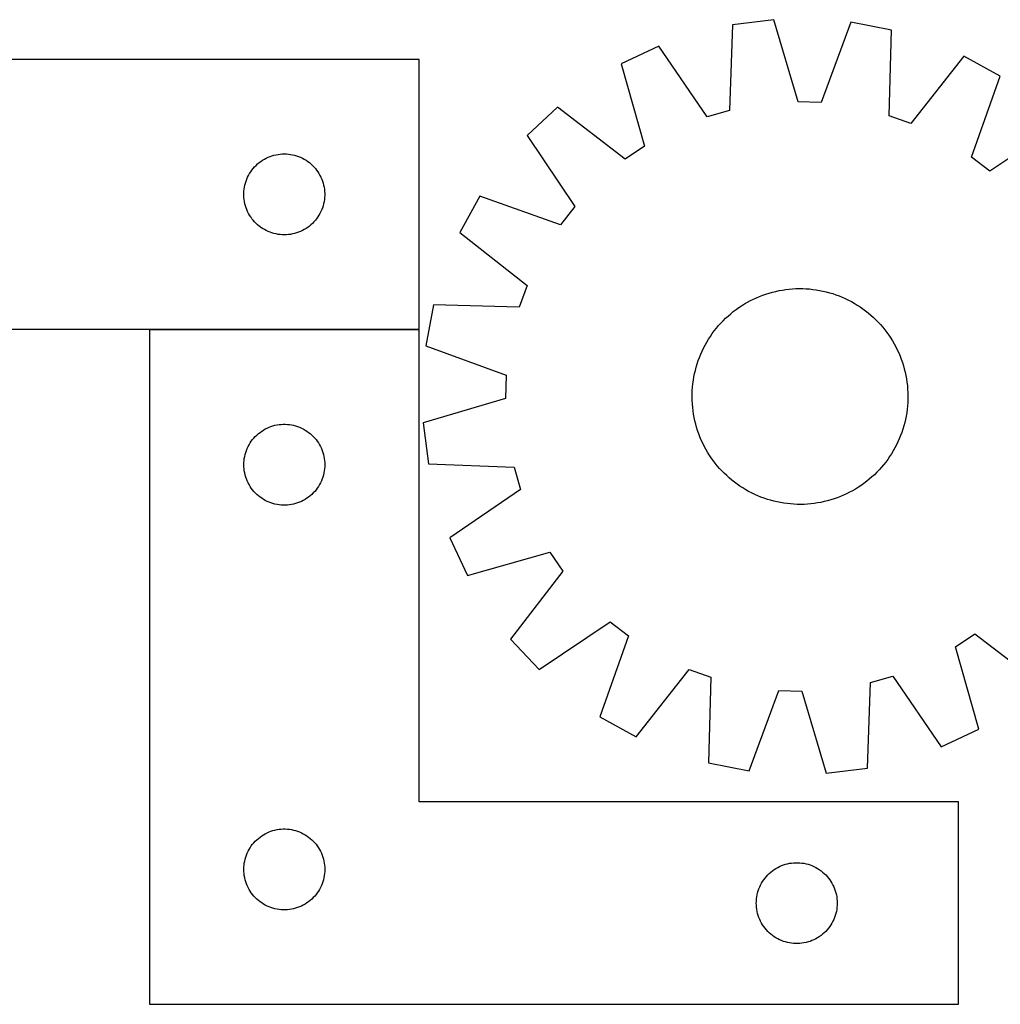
# Model space of a CAD drawing. Header units: millimetres. Extents: x 7 to 1493, y 7 to 2993.
# Tile 9 of 13: x 373 to 736, y 2619 to 2984. Entities that reach past the tile are written whole.
import ezdxf

# ---------------------------------------------------------------- set-up
doc = ezdxf.new("R2010")
doc.units = ezdxf.units.MM
doc.layers.add('COMMON', color=5, linetype='CONTINUOUS', true_color=0x0000ff)
doc.layers.add('CUT', color=7, linetype='CONTINUOUS', true_color=0x000000)

msp = doc.modelspace()

# ---------------------------------------------------------------- linework, layer by layer
at = {"layer": 'COMMON'}
msp.add_line((520.806396, 2869.044399), (420.806396, 2869.044399), dxfattribs=at)
at = {"layer": 'CUT'}
for p, q in [((637.042971, 2981.985909), (635.828529, 2950.24477)), ((652.310209, 2983.894309), (637.042971, 2981.985909)), ((661.30047, 2953.428755), (652.310209, 2983.894309)), ((680.833777, 2982.960544), (669.870223, 2953.148211)), ((695.943511, 2980.057705), (680.833777, 2982.960544)), ((695.079383, 2948.305098), (695.943511, 2980.057705)), ((609.626897, 2974.059705), (595.696619, 2967.526872)), ((627.591517, 2947.863385), (609.626897, 2974.059705)), ((520.806396, 2969.144399), (270.806396, 2969.144399)), ((520.806396, 2869.144399), (520.806396, 2969.144399)), ((595.696619, 2967.526872), (604.350168, 2936.963972)), ((722.782487, 2970.355375), (703.143009, 2945.390085)), ((736.255671, 2962.925446), (722.782487, 2970.355375)), ((725.621742, 2932.993953), (736.255671, 2962.925446)), ((669.870223, 2953.148211), (661.30047, 2953.428755)), ((572.071715, 2951.516571), (560.84199, 2940.998785)), ((597.252192, 2932.153763), (572.071715, 2951.516571)), ((635.828529, 2950.24477), (627.591517, 2947.863385)), ((703.143009, 2945.390085), (695.079383, 2948.305098)), ((758.782869, 2945.404282), (732.389917, 2927.729813)), ((560.84199, 2940.998785), (578.516459, 2914.605834)), ((604.350168, 2936.963972), (597.252192, 2932.153763)), ((460.904114, 2930.411378), (461.497253, 2930.906196)), ((461.497253, 2930.906196), (462.115079, 2931.369824)), ((462.115079, 2931.369824), (462.755953, 2931.801032)), ((462.755953, 2931.801032), (463.418175, 2932.198677)), ((463.418175, 2932.198677), (464.099989, 2932.561705)), ((464.099989, 2932.561705), (464.799587, 2932.889152)), ((464.799587, 2932.889152), (465.515114, 2933.180151)), ((465.515114, 2933.180151), (466.244673, 2933.433929)), ((466.244673, 2933.433929), (466.986329, 2933.649815)), ((466.986329, 2933.649815), (467.738115, 2933.827234)), ((467.738115, 2933.827234), (468.498037, 2933.965717)), ((468.498037, 2933.965717), (469.264081, 2934.064897)), ((469.264081, 2934.064897), (470.034214, 2934.12451)), ((470.034214, 2934.12451), (470.806396, 2934.144399)), ((470.806396, 2934.144399), (471.578577, 2934.12451)), ((471.578577, 2934.12451), (472.348711, 2934.064897)), ((472.348711, 2934.064897), (473.114754, 2933.965717)), ((473.114754, 2933.965717), (473.874677, 2933.827234)), ((473.874677, 2933.827234), (474.626462, 2933.649815)), ((474.626462, 2933.649815), (475.368118, 2933.433929)), ((475.368118, 2933.433929), (476.097677, 2933.180151)), ((476.097677, 2933.180151), (476.813204, 2932.889152)), ((476.813204, 2932.889152), (477.512802, 2932.561705)), ((477.512802, 2932.561705), (478.194617, 2932.198677)), ((478.194617, 2932.198677), (478.856839, 2931.801032)), ((478.856839, 2931.801032), (479.497712, 2931.369824)), ((479.497712, 2931.369824), (480.115538, 2930.906196)), ((480.115538, 2930.906196), (480.708677, 2930.411378)), ((732.389917, 2927.729813), (725.621742, 2932.993953)), ((457.946676, 2926.866291), (458.36124, 2927.518055)), ((458.36124, 2927.518055), (458.808807, 2928.147613)), ((458.808807, 2928.147613), (459.288189, 2928.753296)), ((459.288189, 2928.753296), (459.798115, 2929.333499)), ((459.798115, 2929.333499), (460.337233, 2929.886682)), ((460.337233, 2929.886682), (460.904114, 2930.411378)), ((480.708677, 2930.411378), (481.275558, 2929.886682)), ((481.275558, 2929.886682), (481.814676, 2929.333499)), ((481.814676, 2929.333499), (482.324602, 2928.753296)), ((482.324602, 2928.753296), (482.803984, 2928.147613)), ((482.803984, 2928.147613), (483.251551, 2927.518055)), ((483.251551, 2927.518055), (483.666115, 2926.866291)), ((456.20743, 2922.589715), (456.404147, 2923.336683)), ((456.404147, 2923.336683), (456.639057, 2924.072534)), ((456.639057, 2924.072534), (456.911536, 2924.795317)), ((456.911536, 2924.795317), (457.220862, 2925.503115)), ((457.220862, 2925.503115), (457.566214, 2926.19405)), ((457.566214, 2926.19405), (457.946676, 2926.866291)), ((483.666115, 2926.866291), (484.046578, 2926.19405)), ((484.046578, 2926.19405), (484.39193, 2925.503115)), ((484.39193, 2925.503115), (484.701255, 2924.795317)), ((484.701255, 2924.795317), (484.973734, 2924.072534)), ((484.973734, 2924.072534), (485.208644, 2923.336683)), ((485.208644, 2923.336683), (485.405361, 2922.589715)), ((455.811369, 2919.530617), (455.851133, 2920.302031)), ((455.851133, 2920.302031), (455.930555, 2921.070374)), ((455.930555, 2921.070374), (456.049426, 2921.83361)), ((456.049426, 2921.83361), (456.20743, 2922.589715)), ((485.405361, 2922.589715), (485.563365, 2921.83361)), ((485.563365, 2921.83361), (485.682236, 2921.070374)), ((485.682236, 2921.070374), (485.761658, 2920.302031)), ((485.761658, 2920.302031), (485.801423, 2919.530617)), ((455.811369, 2918.75818), (455.811369, 2919.530617)), ((455.851133, 2917.986767), (455.811369, 2918.75818)), ((455.930555, 2917.218423), (455.851133, 2917.986767)), ((456.049426, 2916.455187), (455.930555, 2917.218423)), ((456.20743, 2915.699083), (456.049426, 2916.455187)), ((485.563365, 2916.455187), (485.405361, 2915.699083)), ((485.682236, 2917.218423), (485.563365, 2916.455187)), ((485.761658, 2917.986767), (485.682236, 2917.218423)), ((485.801423, 2918.75818), (485.761658, 2917.986767)), ((485.801423, 2919.530617), (485.801423, 2918.75818)), ((543.320826, 2918.471588), (535.890897, 2904.998403)), ((573.252319, 2907.837658), (543.320826, 2918.471588)), ((456.404147, 2914.952114), (456.20743, 2915.699083)), ((456.639057, 2914.216263), (456.404147, 2914.952114)), ((456.911536, 2913.49348), (456.639057, 2914.216263)), ((457.220862, 2912.785683), (456.911536, 2913.49348)), ((457.566214, 2912.094748), (457.220862, 2912.785683)), ((484.39193, 2912.785683), (484.046578, 2912.094748)), ((484.701255, 2913.49348), (484.39193, 2912.785683)), ((484.973734, 2914.216263), (484.701255, 2913.49348)), ((485.208644, 2914.952114), (484.973734, 2914.216263)), ((485.405361, 2915.699083), (485.208644, 2914.952114)), ((578.516459, 2914.605834), (573.252319, 2907.837658)), ((457.946676, 2911.422507), (457.566214, 2912.094748)), ((458.36124, 2910.770743), (457.946676, 2911.422507)), ((458.808807, 2910.141184), (458.36124, 2910.770743)), ((459.288189, 2909.535501), (458.808807, 2910.141184)), ((459.798115, 2908.955299), (459.288189, 2909.535501)), ((460.337233, 2908.402116), (459.798115, 2908.955299)), ((481.814676, 2908.955299), (481.275558, 2908.402116)), ((482.324602, 2909.535501), (481.814676, 2908.955299)), ((482.803984, 2910.141184), (482.324602, 2909.535501)), ((483.251551, 2910.770743), (482.803984, 2910.141184)), ((483.666115, 2911.422507), (483.251551, 2910.770743)), ((484.046578, 2912.094748), (483.666115, 2911.422507)), ((460.904114, 2907.87742), (460.337233, 2908.402116)), ((461.497253, 2907.382602), (460.904114, 2907.87742)), ((462.115079, 2906.918974), (461.497253, 2907.382602)), ((462.755953, 2906.487765), (462.115079, 2906.918974)), ((463.418175, 2906.09012), (462.755953, 2906.487765)), ((464.099989, 2905.727092), (463.418175, 2906.09012)), ((464.799587, 2905.399645), (464.099989, 2905.727092)), ((465.515114, 2905.108646), (464.799587, 2905.399645)), ((466.244673, 2904.854868), (465.515114, 2905.108646)), ((476.097677, 2905.108646), (475.368118, 2904.854868)), ((476.813204, 2905.399645), (476.097677, 2905.108646)), ((477.512802, 2905.727092), (476.813204, 2905.399645)), ((478.194617, 2906.09012), (477.512802, 2905.727092)), ((478.856839, 2906.487765), (478.194617, 2906.09012)), ((479.497712, 2906.918974), (478.856839, 2906.487765)), ((480.115538, 2907.382602), (479.497712, 2906.918974)), ((480.708677, 2907.87742), (480.115538, 2907.382602)), ((481.275558, 2908.402116), (480.708677, 2907.87742)), ((466.986329, 2904.638983), (466.244673, 2904.854868)), ((467.738115, 2904.461563), (466.986329, 2904.638983)), ((468.498037, 2904.32308), (467.738115, 2904.461563)), ((469.264081, 2904.223901), (468.498037, 2904.32308)), ((470.034214, 2904.164287), (469.264081, 2904.223901)), ((470.806396, 2904.144399), (470.034214, 2904.164287)), ((471.578577, 2904.164287), (470.806396, 2904.144399)), ((472.348711, 2904.223901), (471.578577, 2904.164287)), ((473.114754, 2904.32308), (472.348711, 2904.223901)), ((473.874677, 2904.461563), (473.114754, 2904.32308)), ((474.626462, 2904.638983), (473.874677, 2904.461563)), ((475.368118, 2904.854868), (474.626462, 2904.638983)), ((535.890897, 2904.998403), (560.856187, 2885.358926)), ((560.856187, 2885.358926), (557.941174, 2877.2953)), ((651.814222, 2882.908484), (653.034142, 2883.209819)), ((653.034142, 2883.209819), (654.262925, 2883.472687)), ((654.262925, 2883.472687), (655.499358, 2883.696828)), ((655.499358, 2883.696828), (656.742222, 2883.88202)), ((656.742222, 2883.88202), (657.99029, 2884.028083)), ((657.99029, 2884.028083), (659.242329, 2884.13487)), ((659.242329, 2884.13487), (660.497106, 2884.202277)), ((660.497106, 2884.202277), (661.75338, 2884.230238)), ((661.75338, 2884.230238), (663.009913, 2884.218724)), ((663.009913, 2884.218724), (664.265463, 2884.167747)), ((664.265463, 2884.167747), (665.518794, 2884.077357)), ((665.518794, 2884.077357), (666.768666, 2883.947644)), ((666.768666, 2883.947644), (668.013848, 2883.778736)), ((668.013848, 2883.778736), (669.253109, 2883.570799)), ((669.253109, 2883.570799), (670.485228, 2883.324038)), ((670.485228, 2883.324038), (671.708987, 2883.038697)), ((642.516028, 2879.156489), (643.622683, 2879.751738)), ((643.622683, 2879.751738), (644.747489, 2880.311933)), ((644.747489, 2880.311933), (645.889336, 2880.836521)), ((645.889336, 2880.836521), (647.047098, 2881.324983)), ((647.047098, 2881.324983), (648.219631, 2881.776838)), ((648.219631, 2881.776838), (649.405778, 2882.19164)), ((649.405778, 2882.19164), (650.60437, 2882.56898)), ((650.60437, 2882.56898), (651.814222, 2882.908484)), ((671.708987, 2883.038697), (672.92318, 2882.715058)), ((672.92318, 2882.715058), (674.126608, 2882.35344)), ((674.126608, 2882.35344), (675.318084, 2881.9542)), ((675.318084, 2881.9542), (676.496431, 2881.517731)), ((676.496431, 2881.517731), (677.660487, 2881.044465)), ((677.660487, 2881.044465), (678.809103, 2880.534869)), ((678.809103, 2880.534869), (679.941145, 2879.989446)), ((679.941145, 2879.989446), (681.055497, 2879.408733)), ((526.188567, 2878.159428), (523.285728, 2863.049693)), ((557.941174, 2877.2953), (526.188567, 2878.159428)), ((637.29256, 2875.67616), (638.292472, 2876.4372)), ((638.292472, 2876.4372), (639.315796, 2877.166456)), ((639.315796, 2877.166456), (640.361522, 2877.86321)), ((640.361522, 2877.86321), (641.428617, 2878.526772)), ((641.428617, 2878.526772), (642.516028, 2879.156489)), ((681.055497, 2879.408733), (682.151058, 2878.793304)), ((682.151058, 2878.793304), (683.226747, 2878.143766)), ((683.226747, 2878.143766), (684.281503, 2877.460761)), ((684.281503, 2877.460761), (685.314285, 2876.744962)), ((685.314285, 2876.744962), (686.324074, 2875.997076)), ((686.324074, 2875.997076), (687.309872, 2875.21784)), ((632.677844, 2871.42155), (633.546393, 2872.329641)), ((633.546393, 2872.329641), (634.443038, 2873.210002)), ((634.443038, 2873.210002), (635.366892, 2874.061764)), ((635.366892, 2874.061764), (636.317046, 2874.884088)), ((636.317046, 2874.884088), (637.29256, 2875.67616)), ((687.309872, 2875.21784), (688.270708, 2874.408024)), ((688.270708, 2874.408024), (689.205633, 2873.568428)), ((689.205633, 2873.568428), (690.113724, 2872.699879)), ((690.113724, 2872.699879), (690.994085, 2871.803234)), ((345.806396, 2869.144399), (520.806396, 2869.144399)), ((520.806396, 2868.944398), (420.806396, 2868.944398)), ((420.806396, 2868.944398), (420.806396, 2618.944398)), ((520.806396, 2693.944398), (520.806396, 2868.944398)), ((629.50131, 2867.530202), (630.249196, 2868.53999)), ((630.249196, 2868.53999), (631.028432, 2869.525789)), ((631.028432, 2869.525789), (631.838248, 2870.486625)), ((631.838248, 2870.486625), (632.677844, 2871.42155)), ((690.994085, 2871.803234), (691.845848, 2870.87938)), ((691.845848, 2870.87938), (692.668171, 2869.929226)), ((692.668171, 2869.929226), (693.460244, 2868.953712)), ((693.460244, 2868.953712), (694.221283, 2867.9538)), ((627.452968, 2864.366974), (628.102506, 2865.442664)), ((628.102506, 2865.442664), (628.785511, 2866.49742)), ((628.785511, 2866.49742), (629.50131, 2867.530202)), ((694.221283, 2867.9538), (694.95054, 2866.930476)), ((694.95054, 2866.930476), (695.647293, 2865.88475)), ((695.647293, 2865.88475), (696.310855, 2864.817655)), ((523.285728, 2863.049693), (553.098061, 2852.086139)), ((625.711403, 2861.025019), (626.256826, 2862.157062)), ((626.256826, 2862.157062), (626.837539, 2863.271413)), ((626.837539, 2863.271413), (627.452968, 2864.366974)), ((696.310855, 2864.817655), (696.940572, 2863.730244)), ((696.940572, 2863.730244), (697.535822, 2862.623589)), ((697.535822, 2862.623589), (698.096016, 2861.498783)), ((698.096016, 2861.498783), (698.620604, 2860.356936)), ((624.292072, 2857.534), (624.728541, 2858.712348)), ((624.728541, 2858.712348), (625.201806, 2859.876404)), ((625.201806, 2859.876404), (625.711403, 2861.025019)), ((698.620604, 2860.356936), (699.109066, 2859.199174)), ((699.109066, 2859.199174), (699.560922, 2858.026641)), ((699.560922, 2858.026641), (699.975724, 2856.840494)), ((622.922234, 2852.701144), (623.207575, 2853.924904)), ((623.207575, 2853.924904), (623.531214, 2855.139097)), ((623.531214, 2855.139097), (623.892832, 2856.342525)), ((623.892832, 2856.342525), (624.292072, 2857.534)), ((699.975724, 2856.840494), (700.353063, 2855.641902)), ((700.353063, 2855.641902), (700.692568, 2854.43205)), ((700.692568, 2854.43205), (700.993903, 2853.21213)), ((553.098061, 2852.086139), (552.817517, 2843.516386)), ((622.467536, 2850.229764), (622.675473, 2851.469026)), ((622.675473, 2851.469026), (622.922234, 2852.701144)), ((700.993903, 2853.21213), (701.25677, 2851.983347)), ((701.25677, 2851.983347), (701.480911, 2850.746913)), ((701.480911, 2850.746913), (701.666104, 2849.50405)), ((622.078525, 2846.48138), (622.168915, 2847.73471)), ((622.168915, 2847.73471), (622.298628, 2848.984583)), ((622.298628, 2848.984583), (622.467536, 2850.229764)), ((701.666104, 2849.50405), (701.812166, 2848.255982)), ((701.812166, 2848.255982), (701.918953, 2847.003942)), ((701.918953, 2847.003942), (701.986361, 2845.749166)), ((552.817517, 2843.516386), (522.351963, 2834.526126)), ((622.016034, 2843.969296), (622.027548, 2845.225829)), ((622.043995, 2842.713022), (622.016034, 2843.969296)), ((622.027548, 2845.225829), (622.078525, 2846.48138)), ((702.002807, 2843.236359), (701.95183, 2841.980808)), ((701.986361, 2845.749166), (702.014321, 2844.492892)), ((702.014321, 2844.492892), (702.002807, 2843.236359)), ((622.111402, 2841.458246), (622.043995, 2842.713022)), ((622.218189, 2840.206206), (622.111402, 2841.458246)), ((622.364252, 2838.958139), (622.218189, 2840.206206)), ((701.731728, 2839.477606), (701.562819, 2838.232424)), ((701.861441, 2840.727478), (701.731728, 2839.477606)), ((701.95183, 2841.980808), (701.861441, 2840.727478)), ((622.549444, 2837.715275), (622.364252, 2838.958139)), ((622.773585, 2836.478842), (622.549444, 2837.715275)), ((623.036453, 2835.250059), (622.773585, 2836.478842)), ((701.108121, 2835.761044), (700.822781, 2834.537285)), ((701.354882, 2836.993163), (701.108121, 2835.761044)), ((701.562819, 2838.232424), (701.354882, 2836.993163)), ((463.084504, 2831.804117), (463.756744, 2832.18458)), ((463.756744, 2832.18458), (464.44768, 2832.529932)), ((464.44768, 2832.529932), (465.155477, 2832.839257)), ((465.155477, 2832.839257), (465.87826, 2833.111736)), ((465.87826, 2833.111736), (466.614111, 2833.346646)), ((466.614111, 2833.346646), (467.361079, 2833.543363)), ((467.361079, 2833.543363), (468.117184, 2833.701367)), ((468.117184, 2833.701367), (468.88042, 2833.820238)), ((468.88042, 2833.820238), (469.648764, 2833.899661)), ((469.648764, 2833.899661), (470.420177, 2833.939425)), ((470.420177, 2833.939425), (471.192614, 2833.939425)), ((471.192614, 2833.939425), (471.964028, 2833.899661)), ((471.964028, 2833.899661), (472.732371, 2833.820238)), ((472.732371, 2833.820238), (473.495607, 2833.701367)), ((473.495607, 2833.701367), (474.251712, 2833.543363)), ((474.251712, 2833.543363), (474.99868, 2833.346646)), ((474.99868, 2833.346646), (475.734531, 2833.111736)), ((475.734531, 2833.111736), (476.457314, 2832.839257)), ((476.457314, 2832.839257), (477.165111, 2832.529932)), ((477.165111, 2832.529932), (477.856047, 2832.18458)), ((477.856047, 2832.18458), (478.528288, 2831.804117)), ((522.351963, 2834.526126), (524.260363, 2819.258888)), ((623.337788, 2834.030139), (623.036453, 2835.250059)), ((623.677292, 2832.820286), (623.337788, 2834.030139)), ((624.054632, 2831.621695), (623.677292, 2832.820286)), ((700.137523, 2832.119664), (699.738283, 2830.928188)), ((700.499142, 2833.323092), (700.137523, 2832.119664)), ((700.822781, 2834.537285), (700.499142, 2833.323092)), ((459.044598, 2828.25354), (459.539417, 2828.84668)), ((459.539417, 2828.84668), (460.064113, 2829.41356)), ((460.064113, 2829.41356), (460.617296, 2829.952678)), ((460.617296, 2829.952678), (461.197498, 2830.462604)), ((461.197498, 2830.462604), (461.803181, 2830.941986)), ((461.803181, 2830.941986), (462.43274, 2831.389553)), ((462.43274, 2831.389553), (463.084504, 2831.804117)), ((478.528288, 2831.804117), (479.180051, 2831.389553)), ((479.180051, 2831.389553), (479.80961, 2830.941986)), ((479.80961, 2830.941986), (480.415293, 2830.462604)), ((480.415293, 2830.462604), (480.995496, 2829.952678)), ((480.995496, 2829.952678), (481.548678, 2829.41356)), ((481.548678, 2829.41356), (482.073375, 2828.84668)), ((482.073375, 2828.84668), (482.568193, 2828.25354)), ((624.469434, 2830.435547), (624.054632, 2831.621695)), ((624.921289, 2829.263014), (624.469434, 2830.435547)), ((625.409751, 2828.105253), (624.921289, 2829.263014)), ((698.828549, 2828.585785), (698.318953, 2827.437169)), ((699.301815, 2829.749841), (698.828549, 2828.585785)), ((699.738283, 2830.928188), (699.301815, 2829.749841)), ((456.770643, 2824.235679), (457.061642, 2824.951206)), ((457.061642, 2824.951206), (457.389089, 2825.650805)), ((457.389089, 2825.650805), (457.752117, 2826.332619)), ((457.752117, 2826.332619), (458.149762, 2826.994841)), ((458.149762, 2826.994841), (458.580971, 2827.635714)), ((458.580971, 2827.635714), (459.044598, 2828.25354)), ((482.568193, 2828.25354), (483.031821, 2827.635714)), ((483.031821, 2827.635714), (483.463029, 2826.994841)), ((483.463029, 2826.994841), (483.860674, 2826.332619)), ((483.860674, 2826.332619), (484.223702, 2825.650805)), ((484.223702, 2825.650805), (484.551149, 2824.951206)), ((484.551149, 2824.951206), (484.842148, 2824.235679)), ((625.934339, 2826.963406), (625.409751, 2828.105253)), ((626.494534, 2825.8386), (625.934339, 2826.963406)), ((627.089783, 2824.731945), (626.494534, 2825.8386)), ((627.7195, 2823.644533), (627.089783, 2824.731945)), ((697.192816, 2825.190775), (696.577387, 2824.095214)), ((697.773529, 2826.305127), (697.192816, 2825.190775)), ((698.318953, 2827.437169), (697.773529, 2826.305127)), ((455.885897, 2820.486713), (455.985077, 2821.252756)), ((455.985077, 2821.252756), (456.12356, 2822.012679)), ((456.12356, 2822.012679), (456.30098, 2822.764464)), ((456.30098, 2822.764464), (456.516865, 2823.50612)), ((456.516865, 2823.50612), (456.770643, 2824.235679)), ((484.842148, 2824.235679), (485.095926, 2823.50612)), ((485.095926, 2823.50612), (485.311811, 2822.764464)), ((485.311811, 2822.764464), (485.489231, 2822.012679)), ((485.489231, 2822.012679), (485.627714, 2821.252756)), ((485.627714, 2821.252756), (485.726894, 2820.486713)), ((628.383062, 2822.577438), (627.7195, 2823.644533)), ((629.079815, 2821.531713), (628.383062, 2822.577438)), ((629.809072, 2820.508389), (629.079815, 2821.531713)), ((695.244844, 2821.964769), (694.529045, 2820.931987)), ((695.92785, 2823.019525), (695.244844, 2821.964769)), ((696.577387, 2824.095214), (695.92785, 2823.019525)), ((455.806396, 2818.944398), (455.826284, 2819.716579)), ((455.826284, 2818.172216), (455.806396, 2818.944398)), ((455.826284, 2819.716579), (455.885897, 2820.486713)), ((455.885897, 2817.402083), (455.826284, 2818.172216)), ((485.726894, 2820.486713), (485.786507, 2819.716579)), ((485.786507, 2818.172216), (485.726894, 2817.402083)), ((485.786507, 2819.716579), (485.806396, 2818.944398)), ((485.806396, 2818.944398), (485.786507, 2818.172216)), ((524.260363, 2819.258888), (556.001502, 2818.044446)), ((556.001502, 2818.044446), (558.382887, 2809.807434)), ((630.570112, 2819.508476), (629.809072, 2820.508389)), ((631.362184, 2818.532962), (630.570112, 2819.508476)), ((632.184508, 2817.582809), (631.362184, 2818.532962)), ((633.03627, 2816.658954), (632.184508, 2817.582809)), ((692.192108, 2817.975564), (691.352511, 2817.040639)), ((693.001923, 2818.936399), (692.192108, 2817.975564)), ((693.781159, 2819.922198), (693.001923, 2818.936399)), ((694.529045, 2820.931987), (693.781159, 2819.922198)), ((455.985077, 2816.636039), (455.885897, 2817.402083)), ((456.12356, 2815.876117), (455.985077, 2816.636039)), ((456.30098, 2815.124331), (456.12356, 2815.876117)), ((456.516865, 2814.382675), (456.30098, 2815.124331)), ((456.770643, 2813.653116), (456.516865, 2814.382675)), ((485.095926, 2814.382675), (484.842148, 2813.653116)), ((485.311811, 2815.124331), (485.095926, 2814.382675)), ((485.489231, 2815.876117), (485.311811, 2815.124331)), ((485.627714, 2816.636039), (485.489231, 2815.876117)), ((485.726894, 2817.402083), (485.627714, 2816.636039)), ((633.916631, 2815.76231), (633.03627, 2816.658954)), ((634.824722, 2814.893761), (633.916631, 2815.76231)), ((635.759647, 2814.054164), (634.824722, 2814.893761)), ((636.720483, 2813.244349), (635.759647, 2814.054164)), ((688.663463, 2814.400424), (687.71331, 2813.578101)), ((689.587318, 2815.252187), (688.663463, 2814.400424)), ((690.483962, 2816.132548), (689.587318, 2815.252187)), ((691.352511, 2817.040639), (690.483962, 2816.132548)), ((457.061642, 2812.937589), (456.770643, 2813.653116)), ((457.389089, 2812.237991), (457.061642, 2812.937589)), ((457.752117, 2811.556177), (457.389089, 2812.237991)), ((458.149762, 2810.893955), (457.752117, 2811.556177)), ((458.580971, 2810.253081), (458.149762, 2810.893955)), ((459.044598, 2809.635255), (458.580971, 2810.253081)), ((483.031821, 2810.253081), (482.568193, 2809.635255)), ((483.463029, 2810.893955), (483.031821, 2810.253081)), ((483.860674, 2811.556177), (483.463029, 2810.893955)), ((484.223702, 2812.237991), (483.860674, 2811.556177)), ((484.551149, 2812.937589), (484.223702, 2812.237991)), ((484.842148, 2813.653116), (484.551149, 2812.937589)), ((637.706281, 2812.465113), (636.720483, 2813.244349)), ((638.71607, 2811.717227), (637.706281, 2812.465113)), ((639.748852, 2811.001428), (638.71607, 2811.717227)), ((640.803608, 2810.318422), (639.748852, 2811.001428)), ((641.879298, 2809.668885), (640.803608, 2810.318422)), ((683.668834, 2810.598979), (682.601739, 2809.935417)), ((684.714559, 2811.295732), (683.668834, 2810.598979)), ((685.737883, 2812.024988), (684.714559, 2811.295732)), ((686.737796, 2812.786028), (685.737883, 2812.024988)), ((687.71331, 2813.578101), (686.737796, 2812.786028)), ((459.539417, 2809.042116), (459.044598, 2809.635255)), ((460.064113, 2808.475235), (459.539417, 2809.042116)), ((460.617296, 2807.936117), (460.064113, 2808.475235)), ((461.197498, 2807.426191), (460.617296, 2807.936117)), ((461.803181, 2806.946809), (461.197498, 2807.426191)), ((462.43274, 2806.499242), (461.803181, 2806.946809)), ((463.084504, 2806.084678), (462.43274, 2806.499242)), ((479.180051, 2806.499242), (478.528288, 2806.084678)), ((479.80961, 2806.946809), (479.180051, 2806.499242)), ((480.415293, 2807.426191), (479.80961, 2806.946809)), ((480.995496, 2807.936117), (480.415293, 2807.426191)), ((481.548678, 2808.475235), (480.995496, 2807.936117)), ((482.073375, 2809.042116), (481.548678, 2808.475235)), ((482.568193, 2809.635255), (482.073375, 2809.042116)), ((558.382887, 2809.807434), (532.186567, 2791.842814)), ((642.974859, 2809.053456), (641.879298, 2809.668885)), ((644.08921, 2808.472743), (642.974859, 2809.053456)), ((645.221253, 2807.927319), (644.08921, 2808.472743)), ((646.369868, 2807.417723), (645.221253, 2807.927319)), ((647.533924, 2806.944457), (646.369868, 2807.417723)), ((648.712272, 2806.507989), (647.533924, 2806.944457)), ((649.903747, 2806.108748), (648.712272, 2806.507989)), ((675.810725, 2806.68535), (674.624577, 2806.270548)), ((676.983258, 2807.137206), (675.810725, 2806.68535)), ((678.141019, 2807.625668), (676.983258, 2807.137206)), ((679.282866, 2808.150255), (678.141019, 2807.625668)), ((680.407672, 2808.71045), (679.282866, 2808.150255)), ((681.514327, 2809.3057), (680.407672, 2808.71045)), ((682.601739, 2809.935417), (681.514327, 2809.3057)), ((463.756744, 2805.704216), (463.084504, 2806.084678)), ((464.44768, 2805.358864), (463.756744, 2805.704216)), ((465.155477, 2805.049538), (464.44768, 2805.358864)), ((465.87826, 2804.777059), (465.155477, 2805.049538)), ((466.614111, 2804.54215), (465.87826, 2804.777059)), ((467.361079, 2804.345432), (466.614111, 2804.54215)), ((468.117184, 2804.187428), (467.361079, 2804.345432)), ((468.88042, 2804.068558), (468.117184, 2804.187428)), ((469.648764, 2803.989135), (468.88042, 2804.068558)), ((470.420177, 2803.949371), (469.648764, 2803.989135)), ((471.192614, 2803.949371), (470.420177, 2803.949371)), ((471.964028, 2803.989135), (471.192614, 2803.949371)), ((472.732371, 2804.068558), (471.964028, 2803.989135)), ((473.495607, 2804.187428), (472.732371, 2804.068558)), ((474.251712, 2804.345432), (473.495607, 2804.187428)), ((474.99868, 2804.54215), (474.251712, 2804.345432)), ((475.734531, 2804.777059), (474.99868, 2804.54215)), ((476.457314, 2805.049538), (475.734531, 2804.777059)), ((477.165111, 2805.358864), (476.457314, 2805.049538)), ((477.856047, 2805.704216), (477.165111, 2805.358864)), ((478.528288, 2806.084678), (477.856047, 2805.704216)), ((651.107175, 2805.74713), (649.903747, 2806.108748)), ((652.321368, 2805.423491), (651.107175, 2805.74713)), ((653.545128, 2805.13815), (652.321368, 2805.423491)), ((654.777246, 2804.89139), (653.545128, 2805.13815)), ((656.016508, 2804.683453), (654.777246, 2804.89139)), ((657.261689, 2804.514544), (656.016508, 2804.683453)), ((658.511562, 2804.384831), (657.261689, 2804.514544)), ((659.764892, 2804.294442), (658.511562, 2804.384831)), ((661.020443, 2804.243465), (659.764892, 2804.294442)), ((662.276975, 2804.231951), (661.020443, 2804.243465)), ((663.53325, 2804.259911), (662.276975, 2804.231951)), ((664.788026, 2804.327319), (663.53325, 2804.259911)), ((666.040065, 2804.434106), (664.788026, 2804.327319)), ((667.288133, 2804.580168), (666.040065, 2804.434106)), ((668.530997, 2804.765361), (667.288133, 2804.580168)), ((669.76743, 2804.989502), (668.530997, 2804.765361)), ((670.996213, 2805.252369), (669.76743, 2804.989502)), ((672.216133, 2805.553704), (670.996213, 2805.252369)), ((673.425986, 2805.893209), (672.216133, 2805.553704)), ((674.624577, 2806.270548), (673.425986, 2805.893209)), ((532.186567, 2791.842814), (538.7194, 2777.912536)), ((538.7194, 2777.912536), (569.2823, 2786.566084)), ((569.2823, 2786.566084), (574.092509, 2779.468109)), ((574.092509, 2779.468109), (554.729701, 2754.287632)), ((565.247486, 2743.057906), (591.640438, 2760.732376)), ((591.640438, 2760.732376), (598.408614, 2755.468236)), ((598.408614, 2755.468236), (587.774684, 2725.536743)), ((719.680188, 2751.498216), (726.778163, 2756.308425)), ((726.778163, 2756.308425), (751.95864, 2736.945617)), ((554.729701, 2754.287632), (565.247486, 2743.057906)), ((728.333736, 2720.935317), (719.680188, 2751.498216)), ((601.247869, 2718.106814), (620.887346, 2743.072103)), ((620.887346, 2743.072103), (628.950972, 2740.15709)), ((628.950972, 2740.15709), (628.086844, 2708.404483)), ((686.987384, 2706.47628), (688.201826, 2738.217418)), ((688.201826, 2738.217418), (696.438838, 2740.598804)), ((696.438838, 2740.598804), (714.403458, 2714.402484)), ((643.196579, 2705.501644), (654.160133, 2735.313978)), ((654.160133, 2735.313978), (662.729886, 2735.033433)), ((662.729886, 2735.033433), (671.720146, 2704.567879)), ((587.774684, 2725.536743), (601.247869, 2718.106814)), ((714.403458, 2714.402484), (728.333736, 2720.935317)), ((628.086844, 2708.404483), (643.196579, 2705.501644)), ((671.720146, 2704.567879), (686.987384, 2706.47628)), ((720.806396, 2693.944398), (520.806396, 2693.944398)), ((720.806396, 2618.944398), (720.806396, 2693.944398)), ((463.756744, 2682.18458), (464.44768, 2682.529932)), ((464.44768, 2682.529932), (465.155477, 2682.839257)), ((465.155477, 2682.839257), (465.87826, 2683.111736)), ((465.87826, 2683.111736), (466.614111, 2683.346646)), ((466.614111, 2683.346646), (467.361079, 2683.543363)), ((467.361079, 2683.543363), (468.117184, 2683.701367)), ((468.117184, 2683.701367), (468.88042, 2683.820238)), ((468.88042, 2683.820238), (469.648764, 2683.899661)), ((469.648764, 2683.899661), (470.420177, 2683.939425)), ((470.420177, 2683.939425), (471.192614, 2683.939425)), ((471.192614, 2683.939425), (471.964028, 2683.899661)), ((471.964028, 2683.899661), (472.732371, 2683.820238)), ((472.732371, 2683.820238), (473.495607, 2683.701367)), ((473.495607, 2683.701367), (474.251712, 2683.543363)), ((474.251712, 2683.543363), (474.99868, 2683.346646)), ((474.99868, 2683.346646), (475.734531, 2683.111736)), ((475.734531, 2683.111736), (476.457314, 2682.839257)), ((476.457314, 2682.839257), (477.165111, 2682.529932)), ((477.165111, 2682.529932), (477.856047, 2682.18458)), ((459.044598, 2678.25354), (459.539417, 2678.84668)), ((459.539417, 2678.84668), (460.064113, 2679.41356)), ((460.064113, 2679.41356), (460.617296, 2679.952678)), ((460.617296, 2679.952678), (461.197498, 2680.462604)), ((461.197498, 2680.462604), (461.803181, 2680.941986)), ((461.803181, 2680.941986), (462.43274, 2681.389553)), ((462.43274, 2681.389553), (463.084504, 2681.804117)), ((463.084504, 2681.804117), (463.756744, 2682.18458)), ((477.856047, 2682.18458), (478.528288, 2681.804117)), ((478.528288, 2681.804117), (479.180051, 2681.389553)), ((479.180051, 2681.389553), (479.80961, 2680.941986)), ((479.80961, 2680.941986), (480.415293, 2680.462604)), ((480.415293, 2680.462604), (480.995496, 2679.952678)), ((480.995496, 2679.952678), (481.548678, 2679.41356)), ((481.548678, 2679.41356), (482.073375, 2678.84668)), ((482.073375, 2678.84668), (482.568193, 2678.25354)), ((457.061642, 2674.951206), (457.389089, 2675.650805)), ((457.389089, 2675.650805), (457.752117, 2676.332619)), ((457.752117, 2676.332619), (458.149762, 2676.994841)), ((458.149762, 2676.994841), (458.580971, 2677.635714)), ((458.580971, 2677.635714), (459.044598, 2678.25354)), ((482.568193, 2678.25354), (483.031821, 2677.635714)), ((483.031821, 2677.635714), (483.463029, 2676.994841)), ((483.463029, 2676.994841), (483.860674, 2676.332619)), ((483.860674, 2676.332619), (484.223702, 2675.650805)), ((484.223702, 2675.650805), (484.551149, 2674.951206)), ((455.985077, 2671.252756), (456.12356, 2672.012679)), ((456.12356, 2672.012679), (456.30098, 2672.764464)), ((456.30098, 2672.764464), (456.516865, 2673.50612)), ((456.516865, 2673.50612), (456.770643, 2674.235679)), ((456.770643, 2674.235679), (457.061642, 2674.951206)), ((484.551149, 2674.951206), (484.842148, 2674.235679)), ((484.842148, 2674.235679), (485.095926, 2673.50612)), ((485.095926, 2673.50612), (485.311811, 2672.764464)), ((485.311811, 2672.764464), (485.489231, 2672.012679)), ((485.489231, 2672.012679), (485.627714, 2671.252756)), ((659.648764, 2671.399661), (660.420177, 2671.439425)), ((660.420177, 2671.439425), (661.192614, 2671.439425)), ((661.192614, 2671.439425), (661.964028, 2671.399661)), ((455.806396, 2668.944398), (455.826284, 2669.716579)), ((455.826284, 2668.172216), (455.806396, 2668.944398)), ((455.826284, 2669.716579), (455.885897, 2670.486713)), ((455.885897, 2667.402083), (455.826284, 2668.172216)), ((455.885897, 2670.486713), (455.985077, 2671.252756)), ((485.627714, 2671.252756), (485.726894, 2670.486713)), ((485.726894, 2670.486713), (485.786507, 2669.716579)), ((485.786507, 2668.172216), (485.726894, 2667.402083)), ((485.786507, 2669.716579), (485.806396, 2668.944398)), ((485.806396, 2668.944398), (485.786507, 2668.172216)), ((650.617296, 2667.452678), (651.197498, 2667.962604)), ((651.197498, 2667.962604), (651.803181, 2668.441986)), ((651.803181, 2668.441986), (652.43274, 2668.889553)), ((652.43274, 2668.889553), (653.084504, 2669.304117)), ((653.084504, 2669.304117), (653.756744, 2669.68458)), ((653.756744, 2669.68458), (654.44768, 2670.029932)), ((654.44768, 2670.029932), (655.155477, 2670.339257)), ((655.155477, 2670.339257), (655.87826, 2670.611736)), ((655.87826, 2670.611736), (656.614111, 2670.846646)), ((656.614111, 2670.846646), (657.361079, 2671.043363)), ((657.361079, 2671.043363), (658.117184, 2671.201367)), ((658.117184, 2671.201367), (658.88042, 2671.320238)), ((658.88042, 2671.320238), (659.648764, 2671.399661)), ((661.964028, 2671.399661), (662.732371, 2671.320238)), ((662.732371, 2671.320238), (663.495607, 2671.201367)), ((663.495607, 2671.201367), (664.251712, 2671.043363)), ((664.251712, 2671.043363), (664.99868, 2670.846646)), ((664.99868, 2670.846646), (665.734531, 2670.611736)), ((665.734531, 2670.611736), (666.457314, 2670.339257)), ((666.457314, 2670.339257), (667.165111, 2670.029932)), ((667.165111, 2670.029932), (667.856047, 2669.68458)), ((667.856047, 2669.68458), (668.528288, 2669.304117)), ((668.528288, 2669.304117), (669.180051, 2668.889553)), ((669.180051, 2668.889553), (669.80961, 2668.441986)), ((669.80961, 2668.441986), (670.415293, 2667.962604)), ((670.415293, 2667.962604), (670.995496, 2667.452678)), ((455.985077, 2666.636039), (455.885897, 2667.402083)), ((456.12356, 2665.876117), (455.985077, 2666.636039)), ((456.30098, 2665.124331), (456.12356, 2665.876117)), ((456.516865, 2664.382675), (456.30098, 2665.124331)), ((456.770643, 2663.653116), (456.516865, 2664.382675)), ((485.095926, 2664.382675), (484.842148, 2663.653116)), ((485.311811, 2665.124331), (485.095926, 2664.382675)), ((485.489231, 2665.876117), (485.311811, 2665.124331)), ((485.627714, 2666.636039), (485.489231, 2665.876117)), ((485.726894, 2667.402083), (485.627714, 2666.636039)), ((647.752117, 2663.832619), (648.149762, 2664.494841)), ((648.149762, 2664.494841), (648.580971, 2665.135714)), ((648.580971, 2665.135714), (649.044598, 2665.75354)), ((649.044598, 2665.75354), (649.539417, 2666.34668)), ((649.539417, 2666.34668), (650.064113, 2666.91356)), ((650.064113, 2666.91356), (650.617296, 2667.452678)), ((670.995496, 2667.452678), (671.548678, 2666.91356)), ((671.548678, 2666.91356), (672.073375, 2666.34668)), ((672.073375, 2666.34668), (672.568193, 2665.75354)), ((672.568193, 2665.75354), (673.031821, 2665.135714)), ((673.031821, 2665.135714), (673.463029, 2664.494841)), ((673.463029, 2664.494841), (673.860674, 2663.832619)), ((457.061642, 2662.937589), (456.770643, 2663.653116)), ((457.389089, 2662.237991), (457.061642, 2662.937589)), ((457.752117, 2661.556177), (457.389089, 2662.237991)), ((458.149762, 2660.893955), (457.752117, 2661.556177)), ((458.580971, 2660.253081), (458.149762, 2660.893955)), ((483.463029, 2660.893955), (483.031821, 2660.253081)), ((483.860674, 2661.556177), (483.463029, 2660.893955)), ((484.223702, 2662.237991), (483.860674, 2661.556177)), ((484.551149, 2662.937589), (484.223702, 2662.237991)), ((484.842148, 2663.653116), (484.551149, 2662.937589)), ((646.30098, 2660.264464), (646.516865, 2661.00612)), ((646.516865, 2661.00612), (646.770643, 2661.735679)), ((646.770643, 2661.735679), (647.061642, 2662.451206)), ((647.061642, 2662.451206), (647.389089, 2663.150805)), ((647.389089, 2663.150805), (647.752117, 2663.832619)), ((673.860674, 2663.832619), (674.223702, 2663.150805)), ((674.223702, 2663.150805), (674.551149, 2662.451206)), ((674.551149, 2662.451206), (674.842148, 2661.735679)), ((674.842148, 2661.735679), (675.095926, 2661.00612)), ((675.095926, 2661.00612), (675.311811, 2660.264464)), ((459.044598, 2659.635255), (458.580971, 2660.253081)), ((459.539417, 2659.042116), (459.044598, 2659.635255)), ((460.064113, 2658.475235), (459.539417, 2659.042116)), ((460.617296, 2657.936117), (460.064113, 2658.475235)), ((461.197498, 2657.426191), (460.617296, 2657.936117)), ((461.803181, 2656.946809), (461.197498, 2657.426191)), ((462.43274, 2656.499242), (461.803181, 2656.946809)), ((479.80961, 2656.946809), (479.180051, 2656.499242)), ((480.415293, 2657.426191), (479.80961, 2656.946809)), ((480.995496, 2657.936117), (480.415293, 2657.426191)), ((481.548678, 2658.475235), (480.995496, 2657.936117)), ((482.073375, 2659.042116), (481.548678, 2658.475235)), ((482.568193, 2659.635255), (482.073375, 2659.042116)), ((483.031821, 2660.253081), (482.568193, 2659.635255)), ((645.806396, 2656.444398), (645.826284, 2657.216579)), ((645.826284, 2657.216579), (645.885897, 2657.986713)), ((645.885897, 2657.986713), (645.985077, 2658.752756)), ((645.985077, 2658.752756), (646.12356, 2659.512679)), ((646.12356, 2659.512679), (646.30098, 2660.264464)), ((675.311811, 2660.264464), (675.489231, 2659.512679)), ((675.489231, 2659.512679), (675.627714, 2658.752756)), ((675.627714, 2658.752756), (675.726894, 2657.986713)), ((675.726894, 2657.986713), (675.786507, 2657.216579)), ((675.786507, 2657.216579), (675.806396, 2656.444398)), ((463.084504, 2656.084678), (462.43274, 2656.499242)), ((463.756744, 2655.704216), (463.084504, 2656.084678)), ((464.44768, 2655.358864), (463.756744, 2655.704216)), ((465.155477, 2655.049538), (464.44768, 2655.358864)), ((465.87826, 2654.777059), (465.155477, 2655.049538)), ((466.614111, 2654.54215), (465.87826, 2654.777059)), ((467.361079, 2654.345432), (466.614111, 2654.54215)), ((468.117184, 2654.187428), (467.361079, 2654.345432)), ((468.88042, 2654.068558), (468.117184, 2654.187428)), ((469.648764, 2653.989135), (468.88042, 2654.068558)), ((470.420177, 2653.949371), (469.648764, 2653.989135)), ((471.192614, 2653.949371), (470.420177, 2653.949371)), ((471.964028, 2653.989135), (471.192614, 2653.949371)), ((472.732371, 2654.068558), (471.964028, 2653.989135)), ((473.495607, 2654.187428), (472.732371, 2654.068558)), ((474.251712, 2654.345432), (473.495607, 2654.187428)), ((474.99868, 2654.54215), (474.251712, 2654.345432)), ((475.734531, 2654.777059), (474.99868, 2654.54215)), ((476.457314, 2655.049538), (475.734531, 2654.777059)), ((477.165111, 2655.358864), (476.457314, 2655.049538)), ((477.856047, 2655.704216), (477.165111, 2655.358864)), ((478.528288, 2656.084678), (477.856047, 2655.704216)), ((479.180051, 2656.499242), (478.528288, 2656.084678)), ((645.826284, 2655.672216), (645.806396, 2656.444398)), ((645.885897, 2654.902083), (645.826284, 2655.672216)), ((645.985077, 2654.136039), (645.885897, 2654.902083)), ((646.12356, 2653.376117), (645.985077, 2654.136039)), ((646.30098, 2652.624331), (646.12356, 2653.376117)), ((675.489231, 2653.376117), (675.311811, 2652.624331)), ((675.627714, 2654.136039), (675.489231, 2653.376117)), ((675.726894, 2654.902083), (675.627714, 2654.136039)), ((675.786507, 2655.672216), (675.726894, 2654.902083)), ((675.806396, 2656.444398), (675.786507, 2655.672216)), ((646.516865, 2651.882675), (646.30098, 2652.624331)), ((646.770643, 2651.153116), (646.516865, 2651.882675)), ((647.061642, 2650.437589), (646.770643, 2651.153116)), ((647.389089, 2649.737991), (647.061642, 2650.437589)), ((647.752117, 2649.056177), (647.389089, 2649.737991)), ((674.223702, 2649.737991), (673.860674, 2649.056177)), ((674.551149, 2650.437589), (674.223702, 2649.737991)), ((674.842148, 2651.153116), (674.551149, 2650.437589)), ((675.095926, 2651.882675), (674.842148, 2651.153116)), ((675.311811, 2652.624331), (675.095926, 2651.882675)), ((648.149762, 2648.393955), (647.752117, 2649.056177)), ((648.580971, 2647.753081), (648.149762, 2648.393955)), ((649.044598, 2647.135255), (648.580971, 2647.753081)), ((649.539417, 2646.542116), (649.044598, 2647.135255)), ((650.064113, 2645.975235), (649.539417, 2646.542116)), ((650.617296, 2645.436117), (650.064113, 2645.975235)), ((671.548678, 2645.975235), (670.995496, 2645.436117)), ((672.073375, 2646.542116), (671.548678, 2645.975235)), ((672.568193, 2647.135255), (672.073375, 2646.542116)), ((673.031821, 2647.753081), (672.568193, 2647.135255)), ((673.463029, 2648.393955), (673.031821, 2647.753081)), ((673.860674, 2649.056177), (673.463029, 2648.393955)), ((651.197498, 2644.926191), (650.617296, 2645.436117)), ((651.803181, 2644.446809), (651.197498, 2644.926191)), ((652.43274, 2643.999242), (651.803181, 2644.446809)), ((653.084504, 2643.584678), (652.43274, 2643.999242)), ((653.756744, 2643.204216), (653.084504, 2643.584678)), ((654.44768, 2642.858864), (653.756744, 2643.204216)), ((655.155477, 2642.549538), (654.44768, 2642.858864)), ((655.87826, 2642.277059), (655.155477, 2642.549538)), ((656.614111, 2642.04215), (655.87826, 2642.277059)), ((665.734531, 2642.277059), (664.99868, 2642.04215)), ((666.457314, 2642.549538), (665.734531, 2642.277059)), ((667.165111, 2642.858864), (666.457314, 2642.549538)), ((667.856047, 2643.204216), (667.165111, 2642.858864)), ((668.528288, 2643.584678), (667.856047, 2643.204216)), ((669.180051, 2643.999242), (668.528288, 2643.584678)), ((669.80961, 2644.446809), (669.180051, 2643.999242)), ((670.415293, 2644.926191), (669.80961, 2644.446809)), ((670.995496, 2645.436117), (670.415293, 2644.926191)), ((657.361079, 2641.845432), (656.614111, 2642.04215)), ((658.117184, 2641.687428), (657.361079, 2641.845432)), ((658.88042, 2641.568558), (658.117184, 2641.687428)), ((659.648764, 2641.489135), (658.88042, 2641.568558)), ((660.420177, 2641.449371), (659.648764, 2641.489135)), ((661.192614, 2641.449371), (660.420177, 2641.449371)), ((661.964028, 2641.489135), (661.192614, 2641.449371)), ((662.732371, 2641.568558), (661.964028, 2641.489135)), ((663.495607, 2641.687428), (662.732371, 2641.568558)), ((664.251712, 2641.845432), (663.495607, 2641.687428)), ((664.99868, 2642.04215), (664.251712, 2641.845432)), ((420.806396, 2618.944398), (720.806396, 2618.944398))]:
    msp.add_line(p, q, dxfattribs=at)

doc.saveas('drawing.dxf')
